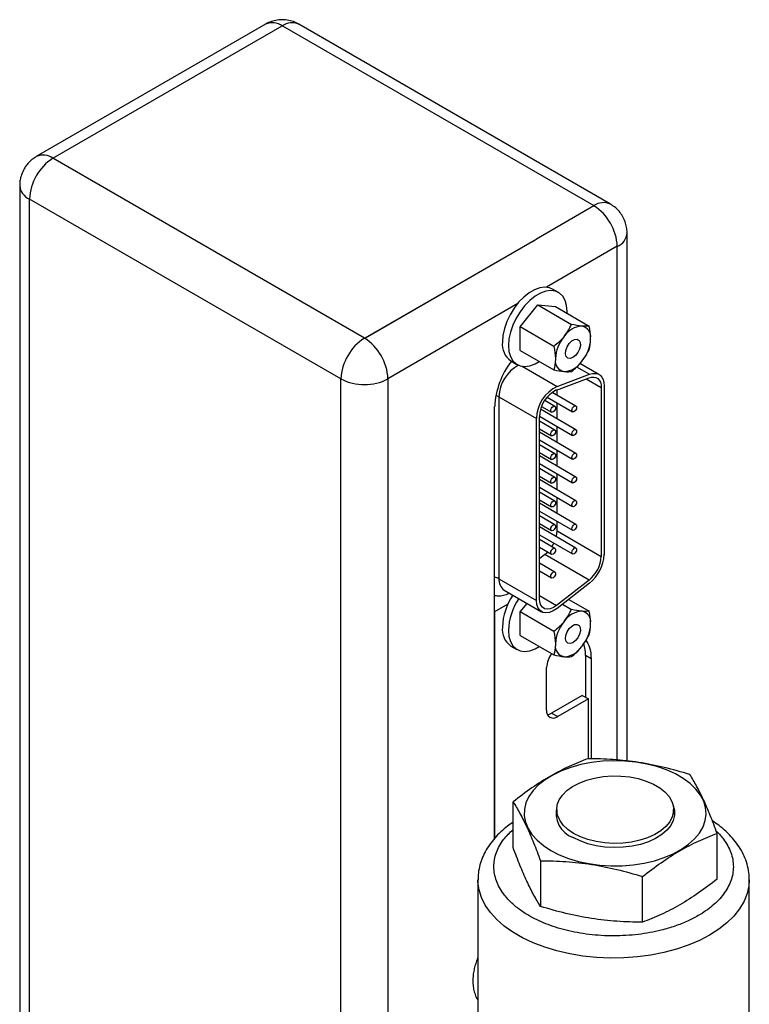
# Model space of a CAD drawing. Header units: inches. Extents: x 5.6 to 25.3, y 3.2 to 17.5.
# Tile 5 of 5: x 21.9 to 24.7, y 10 to 13.7. Entities that reach past the tile are written whole.
import ezdxf

# ---------------------------------------------------------------- set-up
doc = ezdxf.new("R2010")
doc.units = ezdxf.units.IN
doc.header["$LTSCALE"] = 2
doc.header["$MEASUREMENT"] = 0

msp = doc.modelspace()

# ---------------------------------------------------------------- linework, layer by layer
at = {"color": 7, "linetype": 'Continuous', "lineweight": 25}
for p, q in [((22.8479, 13.6686), (21.986, 13.171)), ((22.0484, 13.1648), (22.9104, 13.6624)), ((22.9104, 13.6624), (22.9111, 13.662)), ((22.9118, 13.6624), (24.0821, 12.9868)), ((24.1439, 12.9926), (22.9729, 13.6686)), ((23.2194, 12.4888), (22.0484, 13.1648)), ((21.9234, 13.0628), (21.9234, 9.8987)), ((23.131, 12.3357), (21.9601, 13.0117)), ((21.9601, 9.8476), (21.9601, 13.0117)), ((24.0821, 12.986), (23.8662, 12.8614)), ((24.2064, 10.8993), (24.2064, 12.8844)), ((23.8662, 12.8614), (23.2208, 12.4888)), ((23.2208, 12.4888), (23.8412, 12.847)), ((23.9487, 12.6602), (23.926, 12.6733)), ((23.8044, 12.5311), (23.8707, 12.6135)), ((23.8707, 12.6135), (23.9973, 12.5404)), ((23.8707, 12.6135), (23.937, 12.6076)), ((23.937, 12.6076), (24.0636, 12.5345)), ((23.931, 12.4579), (23.8044, 12.5311)), ((23.8044, 12.4427), (23.8044, 12.5311)), ((24.0378, 12.5339), (24.035, 12.5341)), ((23.2201, 12.4892), (23.2194, 12.4888)), ((23.9715, 12.4975), (23.9687, 12.494)), ((24.0695, 12.485), (24.0695, 12.4887)), ((23.8044, 12.4427), (23.931, 12.3695)), ((23.77, 12.4031), (23.7927, 12.39)), ((23.937, 12.4122), (23.937, 12.4085)), ((24.035, 12.3997), (24.0378, 12.4032)), ((23.9687, 12.3633), (23.9715, 12.363)), ((24.1008, 12.3523), (24.0289, 12.3939)), ((23.131, 9.1716), (23.131, 12.3357)), ((23.9416, 12.294), (24.0636, 12.3396)), ((23.9435, 12.3076), (24.0655, 12.3532)), ((24.0141, 12.2338), (23.9253, 12.2851)), ((23.9431, 12.2748), (23.9431, 12.2946)), ((24.1093, 12.3031), (24.1093, 11.6689)), ((24.1203, 12.3094), (24.1203, 11.6752)), ((23.725, 12.2685), (23.8657, 12.1873)), ((23.725, 12.2685), (23.725, 11.5847)), ((23.9349, 12.2326), (23.8968, 12.2546)), ((23.9062, 12.2672), (24.0016, 12.2122)), ((23.7087, 10.6096), (23.7087, 12.2316)), ((24.0141, 12.1448), (23.8812, 12.2216)), ((23.8851, 12.2325), (23.9224, 12.211)), ((23.9431, 12.1858), (23.9431, 12.2459)), ((23.8657, 11.5035), (23.8657, 12.1873)), ((23.8767, 12.1953), (24.0016, 12.1232)), ((23.8767, 11.5098), (23.8767, 12.1936)), ((23.9349, 12.1436), (23.8767, 12.1772)), ((23.8767, 12.1484), (23.9224, 12.122)), ((23.9431, 12.0968), (23.9431, 12.1569)), ((24.0141, 12.0558), (23.8767, 12.1352)), ((23.8767, 12.1063), (24.0016, 12.0342)), ((23.9349, 12.0546), (23.8767, 12.0882)), ((23.9431, 12.0078), (23.9431, 12.0679)), ((23.8767, 12.0594), (23.9224, 12.033)), ((24.0141, 11.9668), (23.8767, 12.0462)), ((23.8767, 12.0173), (24.0016, 11.9452)), ((23.9349, 11.9656), (23.8767, 11.9992)), ((23.8767, 11.9704), (23.9224, 11.944)), ((24.0141, 11.8778), (23.8767, 11.9572)), ((23.9431, 11.9188), (23.9431, 11.9789)), ((23.8767, 11.9283), (24.0016, 11.8562)), ((23.9349, 11.8766), (23.8767, 11.9102)), ((23.8767, 11.8814), (23.9224, 11.855)), ((23.9431, 11.8298), (23.9431, 11.8899)), ((24.0141, 11.7888), (23.8767, 11.8682)), ((23.8767, 11.8393), (24.0016, 11.7672)), ((23.9349, 11.7876), (23.8767, 11.8212)), ((23.8767, 11.7924), (23.9224, 11.766)), ((24.0141, 11.6998), (23.8767, 11.7792)), ((23.9431, 11.7648), (23.9431, 11.8009)), ((23.8767, 11.7503), (24.0016, 11.6782)), ((23.9349, 11.6986), (23.8767, 11.7322)), ((23.9431, 11.7648), (24.1093, 11.6689)), ((23.8767, 11.7033), (23.9224, 11.677)), ((23.8974, 11.6755), (23.8767, 11.6593)), ((24.0636, 11.5796), (23.8974, 11.6755)), ((23.9349, 11.6096), (23.8767, 11.6432)), ((23.725, 11.5847), (23.8657, 11.5035)), ((23.8767, 11.6143), (23.9224, 11.588)), ((24.0636, 11.5796), (23.9416, 11.4843)), ((24.0655, 11.5682), (23.9435, 11.473)), ((23.7444, 11.5418), (23.8851, 11.4605)), ((23.7584, 11.4895), (23.7087, 11.4608)), ((23.8044, 11.4598), (23.8304, 11.4921)), ((23.9635, 11.4886), (23.9973, 11.4691)), ((23.9873, 11.5072), (24.0636, 11.4632)), ((23.7087, 11.4608), (23.7087, 10.6096)), ((23.931, 11.3866), (23.8044, 11.4598)), ((23.8044, 11.3714), (23.8044, 11.4598)), ((24.0378, 11.4626), (24.035, 11.4628)), ((23.9715, 11.4262), (23.9687, 11.4227)), ((24.0695, 11.4137), (24.0695, 11.4174)), ((23.8044, 11.3714), (23.931, 11.2982)), ((23.77, 11.3318), (23.7927, 11.3187)), ((23.937, 11.3409), (23.937, 11.3372)), ((24.035, 11.3284), (24.0378, 11.3319)), ((23.9687, 11.292), (23.9715, 11.2917)), ((24.0715, 11.284), (24.0503, 11.2962)), ((24.0503, 11.2962), (24.0503, 11.1394)), ((23.9039, 11.0909), (23.9039, 11.2517)), ((24.0715, 11.284), (24.0715, 10.9078)), ((24.0382, 11.1464), (23.923, 11.0798)), ((24.0382, 11.1464), (24.0609, 11.1333)), ((24.0609, 11.1333), (23.9456, 11.0668)), ((24.0609, 10.9082), (24.0609, 11.1333)), ((23.923, 11.0798), (23.9456, 11.0668)), ((23.7782, 10.5748), (23.7782, 10.7462)), ((23.9419, 10.717), (23.9419, 10.7002)), ((24.3814, 10.7002), (24.3814, 10.717)), ((24.545, 10.4562), (24.545, 10.6276)), ((23.881, 10.5249), (23.881, 10.3534)), ((23.6459, 10.4534), (23.6459, 9.3021)), ((24.2644, 10.2941), (24.2644, 10.4656)), ((24.6659, 9.3021), (24.6659, 10.4534)), ((24.6659, 10.4534), (24.6659, 10.4519))]:
    msp.add_line(p, q, dxfattribs=at)
at = {"color": 8, "linetype": 'Continuous', "lineweight": 25}
for p, q in [((24.1698, 12.8342), (23.9033, 12.6803)), ((24.1698, 10.9034), (24.1698, 12.8333)), ((23.7962, 12.6185), (23.3078, 12.3366)), ((23.8123, 12.3833), (23.9435, 12.3076)), ((24.0162, 12.3817), (24.0655, 12.3532)), ((23.3078, 12.3357), (23.3078, 9.2207)), ((24.0529, 12.3356), (24.1093, 12.3031)), ((23.8767, 11.5218), (23.9416, 11.4843))]:
    msp.add_line(p, q, dxfattribs=at)
at = {"color": 7, "linetype": 'Continuous', "lineweight": 25, "flags": 128}
for points in [[(23.926, 12.6733), (23.9145, 12.6782), (23.8972, 12.6806), (23.8782, 12.6781), (23.8582, 12.6709), (23.8379, 12.6592), (23.8178, 12.6433), (23.7989, 12.6238), (23.7816, 12.6015), (23.7665, 12.5769), (23.7542, 12.5511), (23.7452, 12.5248), (23.7396, 12.499), (23.7377, 12.4745)], [(23.9808, 12.5823), (23.981, 12.5888), (23.9791, 12.6111), (23.9735, 12.6305), (23.9644, 12.6463), (23.9522, 12.658), (23.9371, 12.6652), (23.9198, 12.6675), (23.9008, 12.6651), (23.8808, 12.6578), (23.8605, 12.6461), (23.8405, 12.6302), (23.8215, 12.6108), (23.8042, 12.5884), (23.7891, 12.5639), (23.7769, 12.538), (23.7678, 12.5118), (23.7622, 12.4859), (23.7604, 12.4614), (23.7604, 12.4614)], [(23.9892, 12.4686), (23.9989, 12.4782), (24.0093, 12.4838), (24.0188, 12.4846), (24.0262, 12.4806), (24.0305, 12.4722), (24.0311, 12.4607), (24.028, 12.4475), (24.0215, 12.4345), (24.0126, 12.4234), (24.0024, 12.4156), (23.9923, 12.4124), (23.9837, 12.414), (23.9777, 12.4203), (23.9752, 12.4304), (23.9765, 12.443), (23.9813, 12.4563), (23.9892, 12.4686)], [(23.7604, 12.4614), (23.7622, 12.4391), (23.7678, 12.4197), (23.7769, 12.4039), (23.7891, 12.3923), (23.8042, 12.3851), (23.8215, 12.3827), (23.8405, 12.3852), (23.8605, 12.3924), (23.8763, 12.4012)], [(24.0636, 12.3396), (24.0729, 12.3421), (24.0816, 12.3425), (24.0895, 12.3406), (24.0964, 12.3367), (24.1019, 12.3308), (24.106, 12.323), (24.1085, 12.3137), (24.1093, 12.3031)], [(24.0655, 12.3532), (24.0767, 12.3562), (24.0871, 12.3566), (24.0966, 12.3544), (24.1048, 12.3497), (24.1114, 12.3426), (24.1163, 12.3333), (24.1193, 12.3221), (24.1203, 12.3094)], [(23.9198, 12.2167), (23.9205, 12.221), (23.9224, 12.2254), (23.9253, 12.2293), (23.9286, 12.232), (23.932, 12.2332), (23.9349, 12.2326), (23.9368, 12.2304), (23.9375, 12.2269), (23.9368, 12.2226), (23.9349, 12.2182), (23.932, 12.2143), (23.9286, 12.2116), (23.9253, 12.2104), (23.9224, 12.211), (23.9205, 12.2132), (23.9198, 12.2167)], [(23.999, 12.2179), (23.9997, 12.2222), (24.0016, 12.2266), (24.0045, 12.2305), (24.0078, 12.2332), (24.0112, 12.2344), (24.0141, 12.2338), (24.016, 12.2316), (24.0167, 12.2281), (24.016, 12.2238), (24.0141, 12.2194), (24.0112, 12.2155), (24.0078, 12.2128), (24.0045, 12.2116), (24.0016, 12.2122), (23.9997, 12.2144), (23.999, 12.2179)], [(23.9198, 12.1277), (23.9205, 12.132), (23.9224, 12.1364), (23.9253, 12.1403), (23.9286, 12.143), (23.932, 12.1442), (23.9349, 12.1436), (23.9368, 12.1414), (23.9375, 12.1379), (23.9368, 12.1336), (23.9349, 12.1292), (23.932, 12.1253), (23.9286, 12.1226), (23.9253, 12.1214), (23.9224, 12.122), (23.9205, 12.1242), (23.9198, 12.1277)], [(23.999, 12.1289), (23.9997, 12.1332), (24.0016, 12.1376), (24.0045, 12.1415), (24.0078, 12.1442), (24.0112, 12.1454), (24.0141, 12.1448), (24.016, 12.1426), (24.0167, 12.1391), (24.016, 12.1348), (24.0141, 12.1304), (24.0112, 12.1265), (24.0078, 12.1238), (24.0045, 12.1226), (24.0016, 12.1232), (23.9997, 12.1254), (23.999, 12.1289)], [(23.9198, 12.0387), (23.9205, 12.043), (23.9224, 12.0474), (23.9253, 12.0513), (23.9286, 12.054), (23.932, 12.0552), (23.9349, 12.0546), (23.9368, 12.0524), (23.9375, 12.0489), (23.9368, 12.0446), (23.9349, 12.0402), (23.932, 12.0363), (23.9286, 12.0336), (23.9253, 12.0324), (23.9224, 12.033), (23.9205, 12.0352), (23.9198, 12.0387)], [(23.999, 12.0399), (23.9997, 12.0442), (24.0016, 12.0486), (24.0045, 12.0525), (24.0078, 12.0552), (24.0112, 12.0564), (24.0141, 12.0558), (24.016, 12.0536), (24.0167, 12.0501), (24.016, 12.0458), (24.0141, 12.0414), (24.0112, 12.0375), (24.0078, 12.0348), (24.0045, 12.0336), (24.0016, 12.0342), (23.9997, 12.0364), (23.999, 12.0399)], [(23.9198, 11.9497), (23.9205, 11.954), (23.9224, 11.9584), (23.9253, 11.9623), (23.9286, 11.965), (23.932, 11.9662), (23.9349, 11.9656), (23.9368, 11.9634), (23.9375, 11.9599), (23.9368, 11.9556), (23.9349, 11.9512), (23.932, 11.9473), (23.9286, 11.9446), (23.9253, 11.9434), (23.9224, 11.944), (23.9205, 11.9462), (23.9198, 11.9497)], [(23.999, 11.9509), (23.9997, 11.9552), (24.0016, 11.9596), (24.0045, 11.9635), (24.0078, 11.9662), (24.0112, 11.9674), (24.0141, 11.9668), (24.016, 11.9646), (24.0167, 11.9611), (24.016, 11.9568), (24.0141, 11.9524), (24.0112, 11.9485), (24.0078, 11.9458), (24.0045, 11.9446), (24.0016, 11.9452), (23.9997, 11.9474), (23.999, 11.9509)], [(23.999, 11.8619), (23.9997, 11.8662), (24.0016, 11.8706), (24.0045, 11.8745), (24.0078, 11.8772), (24.0112, 11.8784), (24.0141, 11.8778), (24.016, 11.8756), (24.0167, 11.8721), (24.016, 11.8678), (24.0141, 11.8634), (24.0112, 11.8595), (24.0078, 11.8568), (24.0045, 11.8556), (24.0016, 11.8562), (23.9997, 11.8584), (23.999, 11.8619)], [(23.9198, 11.8607), (23.9205, 11.865), (23.9224, 11.8694), (23.9253, 11.8733), (23.9286, 11.876), (23.932, 11.8772), (23.9349, 11.8766), (23.9368, 11.8744), (23.9375, 11.8709), (23.9368, 11.8666), (23.9349, 11.8622), (23.932, 11.8583), (23.9286, 11.8556), (23.9253, 11.8544), (23.9224, 11.855), (23.9205, 11.8572), (23.9198, 11.8607)], [(23.9198, 11.7717), (23.9205, 11.776), (23.9224, 11.7804), (23.9253, 11.7843), (23.9286, 11.787), (23.932, 11.7882), (23.9349, 11.7876), (23.9368, 11.7854), (23.9375, 11.7819), (23.9368, 11.7776), (23.9349, 11.7732), (23.932, 11.7693), (23.9286, 11.7666), (23.9253, 11.7654), (23.9224, 11.766), (23.9205, 11.7682), (23.9198, 11.7717)], [(23.999, 11.7729), (23.9997, 11.7772), (24.0016, 11.7816), (24.0045, 11.7855), (24.0078, 11.7882), (24.0112, 11.7894), (24.0141, 11.7888), (24.016, 11.7866), (24.0167, 11.7831), (24.016, 11.7788), (24.0141, 11.7744), (24.0112, 11.7705), (24.0078, 11.7678), (24.0045, 11.7666), (24.0016, 11.7672), (23.9997, 11.7694), (23.999, 11.7729)], [(23.9402, 11.7425), (23.9423, 11.7533), (23.9431, 11.7648)], [(23.9198, 11.6827), (23.9205, 11.687), (23.9224, 11.6914), (23.9253, 11.6953), (23.9286, 11.698), (23.932, 11.6992), (23.9349, 11.6986), (23.9368, 11.6964), (23.9375, 11.6929), (23.9368, 11.6886), (23.9349, 11.6842), (23.932, 11.6803), (23.9286, 11.6776), (23.9253, 11.6764), (23.9224, 11.677), (23.9205, 11.6792), (23.9198, 11.6827)], [(23.9237, 11.705), (23.9302, 11.7163), (23.9314, 11.7187)], [(23.999, 11.6839), (23.9997, 11.6882), (24.0016, 11.6926), (24.0045, 11.6965), (24.0078, 11.6992), (24.0112, 11.7004), (24.0141, 11.6998), (24.016, 11.6976), (24.0167, 11.6941), (24.016, 11.6898), (24.0141, 11.6854), (24.0112, 11.6815), (24.0078, 11.6788), (24.0045, 11.6776), (24.0016, 11.6782), (23.9997, 11.6804), (23.999, 11.6839)], [(23.8974, 11.6755), (23.9067, 11.6838), (23.9081, 11.6852)], [(23.9198, 11.5937), (23.9205, 11.598), (23.9224, 11.6024), (23.9253, 11.6063), (23.9286, 11.609), (23.932, 11.6102), (23.9349, 11.6096), (23.9368, 11.6074), (23.9375, 11.6039), (23.9368, 11.5996), (23.9349, 11.5952), (23.932, 11.5913), (23.9286, 11.5886), (23.9253, 11.5874), (23.9224, 11.588), (23.9205, 11.5902), (23.9198, 11.5937)], [(23.9416, 11.4843), (23.9296, 11.4765), (23.9177, 11.4717), (23.9065, 11.4703), (23.8964, 11.4722), (23.8881, 11.4775), (23.8819, 11.4858), (23.878, 11.4967), (23.8767, 11.5098)], [(23.9435, 11.473), (23.9291, 11.4636), (23.9148, 11.4579), (23.9014, 11.4562), (23.8894, 11.4585), (23.8794, 11.4648), (23.8719, 11.4747), (23.8673, 11.4878), (23.8657, 11.5035)], [(23.9892, 11.3973), (23.9989, 11.4069), (24.0093, 11.4125), (24.0188, 11.4133), (24.0262, 11.4093), (24.0305, 11.4009), (24.0311, 11.3894), (24.028, 11.3762), (24.0215, 11.3632), (24.0126, 11.3521), (24.0024, 11.3443), (23.9923, 11.3411), (23.9837, 11.3427), (23.9777, 11.349), (23.9752, 11.3591), (23.9765, 11.3717), (23.9813, 11.385), (23.9892, 11.3973)], [(23.7604, 11.3901), (23.7622, 11.3678), (23.7678, 11.3484), (23.7769, 11.3326), (23.7891, 11.321), (23.8042, 11.3138), (23.8215, 11.3114), (23.8405, 11.3139), (23.8605, 11.3211), (23.8763, 11.3299)], [(23.9071, 11.0743), (23.9148, 11.0761), (23.923, 11.0798)], [(23.9198, 10.5637), (23.9514, 10.5476), (23.9861, 10.5338), (24.0235, 10.5227), (24.063, 10.5142), (24.104, 10.5087), (24.1458, 10.5061), (24.1879, 10.5064), (24.2296, 10.5098), (24.2703, 10.5161), (24.3093, 10.5252), (24.3461, 10.537), (24.3801, 10.5514), (24.4108, 10.568), (24.4377, 10.5867), (24.4604, 10.6072), (24.4786, 10.6291), (24.492, 10.6522), (24.5003, 10.676), (24.5036, 10.7002), (24.5016, 10.7245), (24.4945, 10.7485), (24.4824, 10.7717), (24.4654, 10.794), (24.4438, 10.8148), (24.4179, 10.834), (24.3881, 10.8512), (24.3549, 10.8661), (24.3188, 10.8786), (24.2802, 10.8884), (24.2399, 10.8954), (24.1984, 10.8995), (24.1564, 10.9007), (24.1144, 10.8988), (24.0731, 10.894), (24.0332, 10.8862), (23.9952, 10.8757), (23.9598, 10.8626), (23.9274, 10.8471), (23.8985, 10.8294), (23.8737, 10.8098), (23.8532, 10.7885), (23.8374, 10.766), (23.8265, 10.7425), (23.8207, 10.7185), (23.82, 10.6942), (23.8246, 10.67), (23.8342, 10.6463), (23.8488, 10.6235), (23.8681, 10.6019), (23.8919, 10.5819), (23.9198, 10.5637)], [(24.0056, 10.6277), (23.9838, 10.6425), (23.9662, 10.659), (23.9531, 10.6769), (23.945, 10.6958), (23.9419, 10.7151), (23.944, 10.7345), (23.9512, 10.7535), (23.9633, 10.7716), (23.98, 10.7884), (24.0011, 10.8036), (24.0259, 10.8167), (24.0538, 10.8275), (24.0843, 10.8357), (24.1166, 10.8412), (24.15, 10.8437), (24.1836, 10.8432), (24.2167, 10.8398), (24.2486, 10.8335), (24.2783, 10.8245), (24.3054, 10.8129), (24.3291, 10.7991), (24.3488, 10.7834), (24.3642, 10.7661), (24.3748, 10.7477), (24.3805, 10.7286), (24.381, 10.7091), (24.3763, 10.6899), (24.3666, 10.6713), (24.3522, 10.6538), (24.3332, 10.6377), (24.3102, 10.6235), (24.2838, 10.6115), (24.2545, 10.602), (24.223, 10.5952), (24.1901, 10.5912), (24.1565, 10.5902), (24.123, 10.5921), (24.0904, 10.597), (24.0595, 10.6047), (24.031, 10.615), (24.0056, 10.6277)], [(24.3802, 10.73), (24.3841, 10.7156), (24.3847, 10.6959), (24.3801, 10.6763), (24.3704, 10.6573), (24.3559, 10.6395), (24.3367, 10.6231), (24.3135, 10.6086), (24.2867, 10.5964), (24.2569, 10.5866), (24.225, 10.5796), (24.1915, 10.5754), (24.1574, 10.5743), (24.1233, 10.5762), (24.0901, 10.5811), (24.0587, 10.5888), (24.0296, 10.5992), (24.0036, 10.6121)], [(23.6459, 10.0664), (23.645, 10.0482), (23.6459, 10.0311)]]:
    msp.add_lwpolyline(points, dxfattribs=at)
at = {"color": 8, "linetype": 'Continuous', "lineweight": 25, "flags": 128}
msp.add_lwpolyline([(24.6659, 10.4519), (24.6644, 10.4311), (24.6579, 10.4015), (24.6462, 10.3725), (24.6295, 10.3442), (24.6079, 10.3171), (24.5817, 10.2914), (24.5512, 10.2674), (24.5165, 10.2453), (24.4782, 10.2253), (24.4366, 10.2076), (24.392, 10.1925), (24.3451, 10.18), (24.2962, 10.1704), (24.2459, 10.1637), (24.1946, 10.1599), (24.143, 10.1591), (24.0915, 10.1614), (24.0406, 10.1667), (23.991, 10.1749), (23.943, 10.1859), (23.8972, 10.1997), (23.854, 10.2161), (23.814, 10.235), (23.7775, 10.2561), (23.7448, 10.2792), (23.7164, 10.3041), (23.6925, 10.3305), (23.6733, 10.3582), (23.6591, 10.3869), (23.65, 10.4163), (23.6461, 10.446), (23.6459, 10.4534)], dxfattribs=at)
at = {"color": 8, "linetype": 'Continuous', "lineweight": 25}
for centre, radius, start, end in [((22.8738, 13.6113), 0.0629, 54.3824, 114.3071), ((22.947, 13.6113), 0.0629, 65.6929, 125.6176), ((22.012, 13.1151), 0.0617, 53.7348, 114.9381), ((21.9833, 13.067), 0.06, 184.109, 247.2269), ((24.118, 12.9358), 0.0624, 65.475, 125.1611), ((24.145, 12.8897), 0.0616, 293.695, 355.0007), ((23.8657, 12.2633), 0.1408, 118.4815, 177.8767), ((23.7029, 12.2286), 0.0456, 61.0166, 77.2951), ((23.7022, 11.5431), 0.0474, 61.2352, 82.0413), ((23.771, 11.5797), 0.0463, 173.7735, 234.9143)]:
    msp.add_arc(centre, radius, start, end, dxfattribs=at)
at = {"color": 7, "linetype": 'Continuous', "lineweight": 25}
for centre, radius, start, end in [((22.152, 13.003), 0.1921, 122.6055, 177.3945), ((23.9774, 12.8244), 0.1926, 2.9144, 57.0856), ((24.042, 12.4486), 0.0858, 94.7095, 145.2851), ((24.0289, 12.4939), 0.0409, 352.6842, 77.5171), ((23.3229, 12.327), 0.1921, 122.6055, 177.3945), ((23.1157, 12.3269), 0.1923, 2.8921, 57.3726), ((23.8128, 12.4655), 0.0756, 173.1202, 235.5676), ((24.0813, 12.4033), 0.1446, 141.1261, 176.4625), ((23.9252, 12.4939), 0.1446, 321.1261, 356.4625), ((24.0135, 12.2164), 0.3051, 142.468, 177.14), ((23.9776, 12.4033), 0.0409, 172.6842, 257.5171), ((23.9644, 12.4486), 0.0858, 274.7095, 325.2851), ((23.2194, 12.5063), 0.1921, 242.6097, 297.3903), ((24.0047, 12.1827), 0.1391, 116.1139, 178.1025), ((23.9927, 12.1898), 0.1161, 116.1139, 178.1025), ((23.9871, 11.6751), 0.1224, 308.6908, 357.0927), ((23.9738, 11.6827), 0.1466, 308.6908, 357.0927), ((23.9673, 11.3946), 0.2297, 146.0064, 177.8601), ((23.9899, 11.3816), 0.2297, 146.0064, 177.8601), ((24.042, 11.3773), 0.0858, 94.7095, 145.2851), ((24.0289, 11.4226), 0.0409, 352.6842, 77.5171), ((23.8128, 11.3942), 0.0756, 173.1202, 235.5676), ((24.0813, 11.332), 0.1446, 141.1261, 176.4625), ((23.9252, 11.4226), 0.1446, 321.1261, 356.4625), ((23.9776, 11.332), 0.0409, 172.6842, 257.5171), ((23.9644, 11.3773), 0.0858, 274.7095, 325.2851), ((23.9102, 11.2988), 0.1401, 358.9526, 17.479), ((23.9941, 11.2476), 0.0903, 142.137, 177.3555), ((23.9293, 11.0867), 0.0258, 170.786, 309.2033), ((24.0369, 10.7037), 0.0975, 164.2966, 250.0574)]:
    msp.add_arc(centre, radius, start, end, dxfattribs=at)
for points, knots in [([(22.9726, 13.6681), (22.9696, 13.67), (22.9596, 13.6762), (22.9405, 13.6823), (22.9161, 13.6861), (22.8919, 13.6848), (22.8693, 13.6789), (22.8548, 13.6732), (22.8483, 13.6688), (22.848, 13.6685)], [0, 0, 0, 0, 0.083223, 0.268056, 0.455574, 0.646997, 0.819949, 0.990852, 1, 1, 1, 1]), ([(21.986, 13.1709), (21.9804, 13.1674), (21.9708, 13.1613), (21.9587, 13.1501), (21.9487, 13.1388), (21.9431, 13.1299), (21.9402, 13.1252)], [0, 0, 0, 0, 0.3054862, 0.5189228, 0.7506799, 1, 1, 1, 1]), ([(21.9402, 13.1252), (21.9364, 13.1178), (21.9311, 13.1073), (21.9263, 13.0904), (21.9237, 13.0771), (21.9238, 13.067), (21.9238, 13.0628)], [0, 0, 0, 0, 0.379751, 0.538607, 0.806578, 1, 1, 1, 1]), ([(24.2061, 12.8844), (24.2062, 12.8864), (24.2065, 12.8953), (24.2039, 12.9114), (24.1976, 12.9322), (24.1872, 12.9523), (24.1728, 12.9705), (24.1581, 12.9841), (24.1474, 12.99), (24.1436, 12.9921)], [0, 0, 0, 0, 0.047159, 0.204506, 0.370902, 0.543602, 0.720611, 0.900694, 1, 1, 1, 1]), ([(23.8662, 12.8614), (23.865, 12.8604), (23.8627, 12.8586), (23.8588, 12.856), (23.8548, 12.8535), (23.8505, 12.8512), (23.846, 12.849), (23.8428, 12.8476), (23.8412, 12.847)], [0, 0, 0, 0, 0.167563, 0.334051, 0.5, 0.665949, 0.832437, 1, 1, 1, 1]), ([(24.0512, 11.3541), (24.0567, 11.3457), (24.0688, 11.3272), (24.0705, 11.2992), (24.0715, 11.284)], [0, 0, 0, 0, 0.4581639, 1, 1, 1, 1]), ([(24.0589, 10.9083), (24.0355, 10.8997), (24.0121, 10.8902), (23.9653, 10.8686), (23.9186, 10.8445), (23.8718, 10.8146), (23.825, 10.7822), (23.8016, 10.7647), (23.7782, 10.7462)], [0, 0, 0, 0, 0.25, 0.25, 0.5, 0.75, 0.75, 1, 1, 1, 1]), ([(24.4423, 10.849), (24.4104, 10.8588), (24.3784, 10.8678), (24.3145, 10.8831), (24.2506, 10.8959), (24.1867, 10.9029), (24.1228, 10.9073), (24.0909, 10.9082), (24.0589, 10.9083)], [0, 0, 0, 0, 0.25, 0.25, 0.5, 0.75, 0.75, 1, 1, 1, 1]), ([(24.545, 10.6276), (24.5365, 10.651), (24.5279, 10.6734), (24.5108, 10.7158), (24.4937, 10.7555), (24.4765, 10.7895), (24.4594, 10.821), (24.4509, 10.8354), (24.4423, 10.849)], [0, 0, 0, 0, 0.25, 0.25, 0.5, 0.75, 0.75, 1, 1, 1, 1]), ([(23.7782, 10.7462), (23.7868, 10.7327), (23.7954, 10.7183), (23.8125, 10.6868), (23.8296, 10.6528), (23.8467, 10.613), (23.8638, 10.5707), (23.8724, 10.5483), (23.881, 10.5249)], [0, 0, 0, 0, 0.25, 0.25, 0.5, 0.75, 0.75, 1, 1, 1, 1]), ([(23.7782, 10.6703), (23.771, 10.6653), (23.7544, 10.6537), (23.7312, 10.6336), (23.7085, 10.6103), (23.6889, 10.5853), (23.6726, 10.5589), (23.6598, 10.5312), (23.651, 10.5022), (23.6463, 10.4761), (23.6464, 10.4598), (23.6464, 10.4534)], [0, 0, 0, 0, 0.089691, 0.208265, 0.327218, 0.446312, 0.565382, 0.684452, 0.803854, 0.924305, 1, 1, 1, 1]), ([(24.6653, 10.4515), (24.6655, 10.4561), (24.6661, 10.4711), (24.662, 10.497), (24.6534, 10.5277), (24.6403, 10.557), (24.6236, 10.5844), (24.6031, 10.6107), (24.5788, 10.6354), (24.5535, 10.6569), (24.5351, 10.6693), (24.527, 10.6747)], [0, 0, 0, 0, 0.052888, 0.174826, 0.30139, 0.418599, 0.537851, 0.658973, 0.781462, 0.904677, 1, 1, 1, 1]), ([(24.2644, 10.4656), (24.2878, 10.484), (24.3111, 10.5015), (24.3579, 10.534), (24.4047, 10.5639), (24.4515, 10.588), (24.4983, 10.6095), (24.5216, 10.619), (24.545, 10.6276)], [0, 0, 0, 0, 0.25, 0.25, 0.5, 0.75, 0.75, 1, 1, 1, 1]), ([(23.881, 10.3534), (23.8724, 10.367), (23.8638, 10.3814), (23.8467, 10.4129), (23.8296, 10.4469), (23.8125, 10.4866), (23.7954, 10.529), (23.7868, 10.5514), (23.7782, 10.5748)], [0, 0, 0, 0, 0.25, 0.25, 0.5, 0.75, 0.75, 1, 1, 1, 1]), ([(23.881, 10.5249), (23.9129, 10.5249), (23.9449, 10.5239), (24.0088, 10.5195), (24.0727, 10.5125), (24.1366, 10.4997), (24.2005, 10.4844), (24.2324, 10.4755), (24.2644, 10.4656)], [0, 0, 0, 0, 0.25, 0.25, 0.5, 0.75, 0.75, 1, 1, 1, 1]), ([(24.545, 10.4562), (24.5216, 10.4377), (24.4983, 10.4202), (24.4515, 10.3878), (24.4047, 10.3579), (24.3579, 10.3338), (24.3111, 10.3122), (24.2878, 10.3027), (24.2644, 10.2941)], [0, 0, 0, 0, 0.25, 0.25, 0.5, 0.75, 0.75, 1, 1, 1, 1]), ([(24.2644, 10.2941), (24.2324, 10.2942), (24.2005, 10.2951), (24.1366, 10.2995), (24.0727, 10.3065), (24.0088, 10.3193), (23.9449, 10.3346), (23.9129, 10.3436), (23.881, 10.3534)], [0, 0, 0, 0, 0.25, 0.25, 0.5, 0.75, 0.75, 1, 1, 1, 1]), ([(23.6459, 10.1618), (23.6447, 10.159), (23.641, 10.1501), (23.6358, 10.1346), (23.6308, 10.115), (23.6275, 10.0946), (23.6263, 10.0735), (23.6275, 10.0523), (23.6317, 10.0317), (23.6377, 10.0141), (23.6436, 10.0043), (23.6459, 10.0005)], [0, 0, 0, 0, 0.04986, 0.16047, 0.274164, 0.395543, 0.521807, 0.651841, 0.783805, 0.916117, 1, 1, 1, 1])]:
    msp.add_open_spline(points, degree=3, knots=knots, dxfattribs=at)
for points in [[(22.9118, 13.6624), (22.9116, 13.6623), (22.9114, 13.6621), (22.9111, 13.662)], [(24.0828, 12.9864), (24.0825, 12.9866), (24.0823, 12.9867), (24.0821, 12.9868)], [(24.0821, 12.986), (24.0823, 12.9862), (24.0825, 12.9863), (24.0828, 12.9864)], [(24.1698, 12.8333), (24.1698, 12.8336), (24.1698, 12.8339), (24.1698, 12.8342)], [(23.9715, 12.4975), (23.9821, 12.5111), (23.9904, 12.5255), (23.9973, 12.5404)], [(24.035, 12.5341), (24.024, 12.5352), (24.0112, 12.5375), (23.9973, 12.5404)], [(24.0636, 12.5345), (24.0567, 12.5334), (24.0484, 12.533), (24.0378, 12.5339)], [(24.0695, 12.4887), (24.0694, 12.5033), (24.0671, 12.5186), (24.0636, 12.5345)], [(23.2201, 12.4892), (23.2204, 12.4891), (23.2206, 12.489), (23.2208, 12.4888)], [(23.9687, 12.494), (23.9577, 12.4806), (23.9449, 12.4688), (23.931, 12.4579)], [(24.0636, 12.4461), (24.0671, 12.4579), (24.0694, 12.4707), (24.0695, 12.485)], [(23.931, 12.4579), (23.9345, 12.4421), (23.9368, 12.4267), (23.937, 12.4122)], [(24.0378, 12.4032), (24.0484, 12.4167), (24.0567, 12.4312), (24.0636, 12.4461)], [(23.937, 12.4085), (23.9368, 12.3941), (23.9345, 12.3814), (23.931, 12.3695)], [(23.9973, 12.3636), (24.0112, 12.3745), (24.024, 12.3863), (24.035, 12.3997)], [(23.931, 12.3695), (23.9449, 12.3666), (23.9577, 12.3644), (23.9687, 12.3633)], [(23.9715, 12.363), (23.9821, 12.3622), (23.9904, 12.3625), (23.9973, 12.3636)], [(23.3078, 12.3366), (23.3078, 12.3363), (23.3078, 12.336), (23.3078, 12.3357)], [(23.9715, 11.4262), (23.9821, 11.4398), (23.9904, 11.4542), (23.9973, 11.4691)], [(24.035, 11.4628), (24.024, 11.4639), (24.0112, 11.4662), (23.9973, 11.4691)], [(24.0636, 11.4632), (24.0567, 11.4621), (24.0484, 11.4617), (24.0378, 11.4626)], [(24.0695, 11.4174), (24.0694, 11.432), (24.0671, 11.4473), (24.0636, 11.4632)], [(23.9687, 11.4227), (23.9577, 11.4093), (23.9449, 11.3975), (23.931, 11.3866)], [(24.0636, 11.3748), (24.0671, 11.3866), (24.0694, 11.3994), (24.0695, 11.4137)], [(23.931, 11.3866), (23.9345, 11.3708), (23.9368, 11.3554), (23.937, 11.3409)], [(24.0378, 11.3319), (24.0484, 11.3454), (24.0567, 11.3599), (24.0636, 11.3748)], [(23.937, 11.3372), (23.9368, 11.3228), (23.9345, 11.3101), (23.931, 11.2982)], [(23.9973, 11.2923), (24.0112, 11.3032), (24.024, 11.315), (24.035, 11.3284)], [(23.931, 11.2982), (23.9449, 11.2953), (23.9577, 11.2931), (23.9687, 11.292)], [(23.9715, 11.2917), (23.9821, 11.2909), (23.9904, 11.2912), (23.9973, 11.2923)]]:
    msp.add_open_spline(points, degree=3, dxfattribs=at)
at = {"color": 8, "linetype": 'Continuous', "lineweight": 25}
for points, knots in [([(23.7637, 11.5307), (23.7631, 11.5303), (23.7559, 11.5255), (23.7419, 11.5211), (23.7236, 11.518), (23.7134, 11.5208), (23.7087, 11.5221)], [0, 0, 0, 0, 0.026658, 0.366435, 0.706212, 1, 1, 1, 1]), ([(24.5418, 10.636), (24.542, 10.6358), (24.5532, 10.6264), (24.5678, 10.6079), (24.5856, 10.5812), (24.5972, 10.5556), (24.6043, 10.5292), (24.6075, 10.4935), (24.6011, 10.4579), (24.5855, 10.4237), (24.5647, 10.3916), (24.5298, 10.3551), (24.4817, 10.3218), (24.4333, 10.297), (24.3866, 10.2786), (24.3389, 10.2645), (24.2923, 10.2544), (24.248, 10.2477), (24.2023, 10.2436), (24.1405, 10.2417), (24.0788, 10.2454), (24.0195, 10.2544), (23.9638, 10.2664), (23.9008, 10.2866), (23.843, 10.3143), (23.8001, 10.3423), (23.7681, 10.3693), (23.7437, 10.3968), (23.7263, 10.4237), (23.7146, 10.4493), (23.7075, 10.4756), (23.7043, 10.5113), (23.7106, 10.547), (23.7264, 10.5812), (23.745, 10.6109), (23.7656, 10.6304), (23.7782, 10.6425)], [0, 0, 0, 0, 0.000525, 0.030928, 0.054704, 0.07847, 0.102753, 0.127025, 0.175515, 0.199291, 0.223057, 0.268644, 0.311655, 0.340346, 0.369923, 0.400325, 0.424102, 0.447868, 0.472151, 0.496423, 0.544912, 0.568689, 0.592455, 0.638042, 0.681052, 0.709744, 0.739321, 0.769723, 0.7935, 0.817266, 0.841549, 0.865821, 0.91431, 0.938087, 0.961853, 1, 1, 1, 1])]:
    msp.add_open_spline(points, degree=3, knots=knots, dxfattribs=at)

doc.saveas('drawing.dxf')
